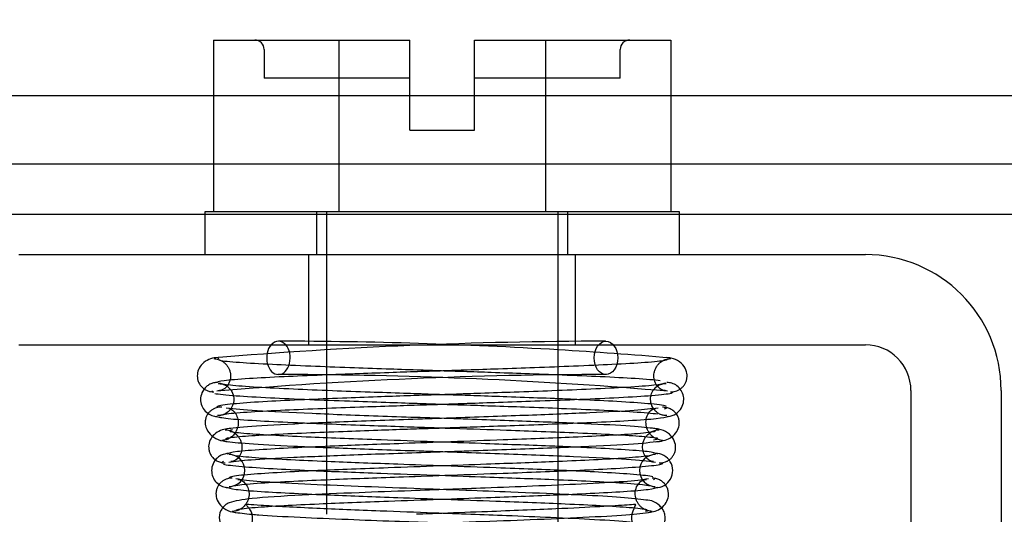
# Model space of a CAD drawing. Header units: inches. Extents: x 1 to 240, y -1 to 159.
# Tile 7 of 65: x 69.356 to 70.393, y 29.404 to 29.925. Entities that reach past the tile are written whole.
import ezdxf
from ezdxf.enums import TextEntityAlignment as Align
from ezdxf.lldxf.tags import DXFTag

# ---------------------------------------------------------------- set-up
doc = ezdxf.new("R2010")
doc.units = ezdxf.units.IN
doc.header["$MEASUREMENT"] = 0
for name, color, linetype in [('COM42667', 7, 'Continuous'), ('COM70220', 7, 'Continuous'), ('COM70726-4', 7, 'Continuous'), ('Default', 7, 'Continuous'), ('SCC19011', 7, 'Continuous'), ('SPR20265', 7, 'Continuous'), ('WAF25035', 7, 'Continuous')]:
    doc.layers.add(name, color=color, linetype=linetype)
doc.styles.add('SEACAD_Times_New_Roman', font='times.ttf')
tags = doc.linetypes.add('HIDDEN2', pattern=[0.1875, 0.125, -0.0625]).pattern_tags.tags
tags[6:7] = [DXFTag(74, 4), DXFTag(75, 0), DXFTag(340, '0'), DXFTag(46, 0.0), DXFTag(50, 0.0), DXFTag(44, 0.0), DXFTag(45, 0.0)]
tags[4:5] = [DXFTag(74, 4), DXFTag(75, 0), DXFTag(340, '0'), DXFTag(46, 0.0), DXFTag(50, 0.0), DXFTag(44, 0.0), DXFTag(45, 0.0)]
doc.dimstyles.new('HAMMOND_(STH_-_240x160)', dxfattribs={"dimtxt": 1, "dimasz": 1.25, "dimexe": 0.5, "dimexo": 0.5, "dimgap": 0.25, "dimtad": 0, "dimtih": 1, "dimtoh": 1, "dimlfac": 0.125, "dimzin": 0, "dimdsep": 46, "dimtxsty": 'SEACAD_Times_New_Roman', "dimblk1": '_SE_FILLED', "dimblk2": '_SE_FILLED', "dimsah": 1, "dimcen": 0.5, "dimadec": 0, "dimazin": 0, "dimtfac": 0.8, "dimtofl": 0, "dimtmove": 0, "dimatfit": 3, "dimfxl": 1, "dimtolj": 1, "dimtzin": 0, "dimarcsym": 0})

# ---------------------------------------------------------------- blocks, each defined once
blk = doc.blocks.new('SE8')
at = {"layer": 'COM42667', "color": 7, "linetype": 'Continuous'}
for p, q in [((69.3556, 29.6776), (70.2471, 29.6776)), ((69.3556, 29.5826), (70.2471, 29.5826)), ((70.2951, 29.5346), (70.2951, 29.0521)), ((70.3901, 29.5346), (70.3901, 29.0521))]:
    blk.add_line(p, q, dxfattribs=at)
at = {"layer": 'COM42667', "color": 7, "linetype": 'HIDDEN2'}
for p, q in [((69.6609, 29.5826), (69.6609, 29.6776)), ((69.9419, 29.5826), (69.9419, 29.6776))]:
    blk.add_line(p, q, dxfattribs=at)
at = {"layer": 'COM42667', "color": 7, "linetype": 'Continuous'}
for radius in [0.143, 0.048]:
    blk.add_arc((70.2471, 29.5346), radius, 0, 90, dxfattribs=at)
at = {"layer": 'COM70220', "color": 7, "linetype": 'HIDDEN2'}
blk.add_line((59.3324, 29.7201), (80.2704, 29.7201), dxfattribs=at)
at = {"layer": 'COM70726-4', "color": 7, "linetype": 'HIDDEN2'}
for p, q in [((59.0881, 29.8451), (80.5146, 29.8451)), ((59.0881, 29.7731), (80.5146, 29.7731))]:
    blk.add_line(p, q, dxfattribs=at)
at = {"layer": 'SCC19011', "color": 7, "linetype": 'Continuous'}
for p, q in [((69.5604, 29.9036), (69.5604, 29.7226)), ((69.5604, 29.9036), (69.6925, 29.9036)), ((69.6925, 29.9036), (69.6925, 29.7226)), ((69.6925, 29.9036), (69.7674, 29.9036)), ((69.7674, 29.8086), (69.7674, 29.9036)), ((69.8354, 29.9036), (69.9103, 29.9036)), ((69.8354, 29.8086), (69.8354, 29.9036)), ((69.9103, 29.9036), (69.9103, 29.7226)), ((69.9103, 29.9036), (70.0424, 29.9036)), ((70.0424, 29.9036), (70.0424, 29.7226)), ((69.7674, 29.8086), (69.8354, 29.8086)), ((69.6794, 29.5826), (69.6794, 29.5508)), ((69.9234, 29.5594), (69.9234, 29.5826)), ((69.6794, 29.5158), (69.6794, 29.5006)), ((69.9234, 29.5096), (69.9234, 29.5244)), ((69.9234, 29.4597), (69.9234, 29.4745)), ((69.6794, 29.4656), (69.6794, 29.4504)), ((69.9234, 29.4099), (69.9234, 29.4247)), ((69.6794, 29.4155), (69.6794, 29.4041))]:
    blk.add_line(p, q, dxfattribs=at)
at = {"layer": 'SCC19011', "color": 7, "linetype": 'HIDDEN2'}
for p, q in [((69.6139, 29.8936), (69.6139, 29.8636)), ((69.9889, 29.8636), (69.9889, 29.8936)), ((69.7674, 29.8636), (69.6139, 29.8636)), ((69.9889, 29.8636), (69.8354, 29.8636)), ((69.6794, 29.7226), (69.6794, 29.5826)), ((69.9234, 29.5826), (69.9234, 29.7226)), ((69.9234, 29.5244), (69.9234, 29.5594)), ((69.6794, 29.5508), (69.6794, 29.5158)), ((69.9234, 29.4745), (69.9234, 29.5096)), ((69.6794, 29.5006), (69.6794, 29.4656)), ((69.9234, 29.4247), (69.9234, 29.4597)), ((69.6794, 29.4504), (69.6794, 29.4155)), ((69.9234, 29.2141), (69.9234, 29.4099))]:
    blk.add_line(p, q, dxfattribs=at)
for centre, start, end in [((69.6039, 29.8936), 0, 90), ((69.9989, 29.8936), 90, 180)]:
    blk.add_arc(centre, 0.01, start, end, dxfattribs=at)
at = {"layer": 'SPR20265', "color": 7, "linetype": 'HIDDEN2'}
for centre, radius, start, end in [((69.9803, 24.6015), 4.9849, 90.0776, 94.8175), ((69.6225, 24.6015), 4.9849, 86.5376, 89.9224), ((69.9791, 24.6321), 4.9192, 90.0554, 94.8416), ((69.6237, 24.6321), 4.9192, 85.1584, 89.5796), ((69.5767, 29.4502), 0.0169, 270.7799, 90.2284), ((70.0261, 29.4502), 0.0169, 89.7153, 269.2764)]:
    blk.add_arc(centre, radius, start, end, dxfattribs=at)
at = {"layer": 'SPR20265', "color": 7, "linetype": 'Continuous'}
for centre, radius, start, end in [((69.6225, 24.6015), 4.9849, 85.1825, 86.5376), ((69.6237, 24.6321), 4.9192, 89.5796, 89.9446), ((70.0261, 29.4502), 0.0181, 270.2962, 90.6354)]:
    blk.add_arc(centre, radius, start, end, dxfattribs=at)
blk.add_ellipse((69.6289, 29.5688), major_axis=(0, 0.0175), ratio=0.707107, start_param=0.666946, end_param=5.616239, dxfattribs=at)
at = {"layer": 'SPR20265', "color": 7, "linetype": 'HIDDEN2'}
for start_param, end_param in [(0, 0.666946), (5.616239, 6.283185)]:
    blk.add_ellipse((69.6289, 29.5688), major_axis=(0, 0.0175), ratio=0.707107, start_param=start_param, end_param=end_param, dxfattribs=at)
blk.add_ellipse((69.9739, 29.5688), major_axis=(0, -0.0175), ratio=0.707107, dxfattribs=at)
for points, knots in [([(69.5655, 29.5693), (69.5625, 29.569), (69.5578, 29.5684), (69.5503, 29.5646), (69.5453, 29.5588), (69.5434, 29.5529), (69.5434, 29.5483), (69.544, 29.5449), (69.5455, 29.5416), (69.5477, 29.5386), (69.5505, 29.5361), (69.5538, 29.5343), (69.5573, 29.5332), (69.5595, 29.5331), (69.5607, 29.5331)], [0, 0, 0, 0, 0.174153, 0.333945, 0.47646, 0.59716, 0.649734, 0.701139, 0.752042, 0.802639, 0.852867, 0.902545, 0.951555, 1, 1, 1, 1]), ([(69.5607, 29.5681), (69.5615, 29.568), (69.5629, 29.5679), (69.5656, 29.5673), (69.5683, 29.5662), (69.571, 29.5646), (69.5734, 29.5625), (69.5755, 29.5599), (69.5771, 29.5569), (69.5785, 29.5525), (69.5786, 29.5467), (69.5761, 29.5399), (69.5705, 29.5348), (69.5675, 29.5344), (69.5655, 29.5343)], [0, 0, 0, 0, 0.041729, 0.082427, 0.123602, 0.166402, 0.211506, 0.259177, 0.309428, 0.362216, 0.478123, 0.623352, 0.798377, 1, 1, 1, 1]), ([(70.0373, 29.5343), (70.0359, 29.5343), (70.0338, 29.5344), (70.0288, 29.5377), (70.0253, 29.5432), (70.0242, 29.5488), (70.0246, 29.5532), (70.0255, 29.5565), (70.0271, 29.5597), (70.0293, 29.5626), (70.0322, 29.565), (70.0354, 29.5668), (70.0388, 29.5678), (70.0409, 29.568), (70.0421, 29.5681)], [0, 0, 0, 0, 0.179381, 0.337596, 0.475073, 0.590664, 0.641841, 0.692941, 0.744409, 0.796202, 0.847981, 0.899322, 0.949962, 1, 1, 1, 1]), ([(70.031, 29.5448), (70.0254, 29.5455), (70.0079, 29.5469), (69.9711, 29.5489), (69.9305, 29.5506), (69.891, 29.552), (69.8556, 29.5533), (69.826, 29.5543), (69.7998, 29.5551), (69.7725, 29.5561), (69.7398, 29.5572), (69.7015, 29.5585), (69.6601, 29.5601), (69.6191, 29.5619), (69.5844, 29.5639), (69.5703, 29.5653), (69.5669, 29.566)], [0.0918601, 0.0918601, 0.0918601, 0.0918601, 0.1746853, 0.2485323, 0.3133613, 0.3691483, 0.4158977, 0.4536069, 0.4827101, 0.5154761, 0.557406, 0.6084984, 0.6687214, 0.7380462, 0.8163848, 0.9037349, 0.9037349, 0.9037349, 0.9037349]), ([(70.0368, 29.5423), (70.0342, 29.5415), (70.0292, 29.5401), (69.9988, 29.5379), (69.961, 29.5359), (69.9197, 29.5342), (69.8798, 29.5328), (69.8443, 29.5315), (69.8149, 29.5305), (69.789, 29.5297), (69.7624, 29.5288), (69.7307, 29.5277), (69.6937, 29.5263), (69.6535, 29.5247), (69.6139, 29.5228), (69.5814, 29.5205), (69.5646, 29.5184), (69.5637, 29.5171), (69.5642, 29.5166)], [0, 0, 0, 0, 0.0909912, 0.1731581, 0.246498, 0.3109571, 0.3665427, 0.4132688, 0.4511042, 0.480301, 0.512507, 0.5539869, 0.6047791, 0.6649261, 0.734442, 0.8134005, 0.9019189, 0.9500215, 0.9500215, 0.9500215, 0.9500215]), ([(69.5656, 29.5418), (69.5683, 29.5416), (69.5728, 29.541), (69.5791, 29.5356), (69.582, 29.5287), (69.582, 29.5219), (69.5796, 29.5157), (69.5752, 29.511), (69.5698, 29.5084), (69.5665, 29.5081), (69.5647, 29.508)], [0, 0, 0, 0, 0.160971, 0.316102, 0.455936, 0.577846, 0.696899, 0.810531, 0.912782, 1, 1, 1, 1]), ([(69.9405, 29.525), (69.9297, 29.5255), (69.9069, 29.5264), (69.8721, 29.5277), (69.8404, 29.5288), (69.8137, 29.5297), (69.7879, 29.5305), (69.7584, 29.5315), (69.723, 29.5328), (69.6831, 29.5342), (69.6418, 29.5359), (69.604, 29.5379), (69.5736, 29.5401), (69.5686, 29.5415), (69.566, 29.5423)], [0.3442741, 0.3442741, 0.3442741, 0.3442741, 0.3952209, 0.4460131, 0.487493, 0.519699, 0.5488958, 0.5867312, 0.6334573, 0.6890429, 0.753502, 0.8268419, 0.9090088, 1, 1, 1, 1]), ([(70.0381, 29.508), (70.0367, 29.5081), (70.0343, 29.5082), (70.0303, 29.5096), (70.0269, 29.5118), (70.0233, 29.5157), (70.0208, 29.5215), (70.0208, 29.5283), (70.0231, 29.5345), (70.0274, 29.5391), (70.0327, 29.5416), (70.0356, 29.5418), (70.0372, 29.5418)], [0, 0, 0, 0, 0.06862, 0.139406, 0.210761, 0.281001, 0.412092, 0.530483, 0.651578, 0.772882, 0.88964, 1, 1, 1, 1]), ([(70.0372, 29.5068), (70.0404, 29.5072), (70.0457, 29.5081), (70.0527, 29.5139), (70.0559, 29.5212), (70.056, 29.5282), (70.0536, 29.5347), (70.0491, 29.5396), (70.0436, 29.5424), (70.04, 29.5428), (70.0381, 29.543)], [0, 0, 0, 0, 0.156089, 0.311601, 0.454811, 0.580816, 0.702069, 0.815536, 0.915769, 1, 1, 1, 1]), ([(69.5618, 29.5314), (69.5657, 29.5306), (69.5808, 29.5291), (69.6169, 29.527), (69.659, 29.5251), (69.701, 29.5235), (69.7396, 29.5222), (69.7724, 29.5211), (69.7998, 29.5201), (69.826, 29.5193), (69.8555, 29.5183), (69.8908, 29.5171), (69.9299, 29.5156), (69.9699, 29.5139), (70.0059, 29.512), (70.0228, 29.5106), (70.0281, 29.5099)], [0.0983948, 0.0983948, 0.0983948, 0.0983948, 0.1871554, 0.2663663, 0.3361658, 0.3965869, 0.4477093, 0.4895814, 0.5222603, 0.5512647, 0.5888192, 0.635325, 0.6907383, 0.7550067, 0.828036, 0.9097131, 0.9097131, 0.9097131, 0.9097131]), ([(69.5692, 29.5169), (69.5683, 29.5169), (69.5668, 29.5169), (69.5639, 29.5164), (69.561, 29.5154), (69.5583, 29.5138), (69.5558, 29.5116), (69.5538, 29.5089), (69.5524, 29.5058), (69.5514, 29.5011), (69.5523, 29.495), (69.5567, 29.4877), (69.5657, 29.4819), (69.5723, 29.481), (69.5765, 29.4805)], [0, 0, 0, 0, 0.045056, 0.086229, 0.124988, 0.163044, 0.202115, 0.243689, 0.288908, 0.338607, 0.455438, 0.607761, 0.792001, 1, 1, 1, 1]), ([(69.5765, 29.5155), (69.5769, 29.5156), (69.5776, 29.5157), (69.5811, 29.5136), (69.5847, 29.5093), (69.5864, 29.504), (69.5866, 29.4995), (69.5862, 29.4961), (69.585, 29.4925), (69.583, 29.4891), (69.5802, 29.486), (69.5768, 29.4837), (69.5729, 29.4822), (69.5706, 29.482), (69.5692, 29.4819)], [0, 0, 0, 0, 0.182514, 0.338191, 0.470751, 0.582664, 0.63137, 0.678169, 0.726749, 0.777741, 0.831093, 0.886283, 0.942688, 1, 1, 1, 1]), ([(70.0281, 29.494), (70.0212, 29.4949), (70.0082, 29.4965), (69.9605, 29.4992), (69.896, 29.5018), (69.8184, 29.5045), (69.7367, 29.5073), (69.6614, 29.5101), (69.6001, 29.5131), (69.5831, 29.5149), (69.5739, 29.516)], [0, 0, 0, 0, 0.11386, 0.230925, 0.351102, 0.474528, 0.601064, 0.730869, 0.863791, 1, 1, 1, 1]), ([(69.5739, 29.4834), (69.5736, 29.4837), (69.574, 29.4846), (69.5877, 29.4862), (69.6178, 29.4881), (69.6555, 29.4898), (69.6946, 29.4914), (69.731, 29.4927), (69.7624, 29.4938), (69.789, 29.4947), (69.8149, 29.4955), (69.8444, 29.4966), (69.88, 29.4978), (69.9202, 29.4993), (69.9619, 29.501), (70.0004, 29.5029), (70.0316, 29.5051), (70.037, 29.5066), (70.0398, 29.5075)], [0.0593106, 0.0593106, 0.0593106, 0.0593106, 0.0946045, 0.1809036, 0.2586064, 0.3275376, 0.387552, 0.4384775, 0.480204, 0.5126619, 0.5421123, 0.5803019, 0.6275126, 0.683749, 0.749068, 0.8235326, 0.9071551, 1, 1, 1, 1]), ([(70.0336, 29.4819), (70.0328, 29.4819), (70.0316, 29.4821), (70.0291, 29.4827), (70.0264, 29.4838), (70.0238, 29.4854), (70.0213, 29.4876), (70.0192, 29.4902), (70.0176, 29.4932), (70.0161, 29.4977), (70.0158, 29.5034), (70.0178, 29.5102), (70.0227, 29.5152), (70.0248, 29.5155), (70.0263, 29.5155)], [0, 0, 0, 0, 0.047333, 0.090485, 0.131312, 0.171645, 0.212983, 0.256355, 0.302402, 0.351589, 0.463303, 0.607862, 0.786964, 1, 1, 1, 1]), ([(69.6639, 29.5), (69.6708, 29.4998), (69.6904, 29.499), (69.7228, 29.4978), (69.7584, 29.4966), (69.7879, 29.4955), (69.8245, 29.4943), (69.8641, 29.493), (69.9082, 29.4914), (69.9472, 29.4898), (69.985, 29.4881), (70.0151, 29.4862), (70.0263, 29.4849), (70.0283, 29.4842)], [0.283562, 0.283562, 0.283562, 0.283562, 0.3162992, 0.3725443, 0.4197622, 0.4579576, 0.4874125, 0.5614555, 0.6123889, 0.6724124, 0.7413541, 0.8190688, 0.9053811, 0.9053811, 0.9053811, 0.9053811]), ([(69.5728, 29.4932), (69.5736, 29.4932), (69.5749, 29.4931), (69.5775, 29.4925), (69.5802, 29.4914), (69.5828, 29.4897), (69.5853, 29.4876), (69.5874, 29.485), (69.589, 29.482), (69.5904, 29.4776), (69.5907, 29.4718), (69.5884, 29.465), (69.5831, 29.46), (69.5806, 29.4596), (69.5789, 29.4596)], [0, 0, 0, 0, 0.044559, 0.086388, 0.127221, 0.168589, 0.211598, 0.2569, 0.304828, 0.35561, 0.469133, 0.61403, 0.791597, 1, 1, 1, 1]), ([(70.0257, 29.4921), (70.026, 29.4918), (70.0253, 29.4908), (70.0106, 29.4891), (69.9796, 29.4871), (69.9332, 29.4849), (69.8753, 29.4827), (69.8124, 29.4805), (69.7512, 29.4783), (69.6951, 29.4763), (69.6462, 29.4741), (69.6096, 29.4722), (69.5811, 29.47), (69.5766, 29.4685), (69.5744, 29.4676)], [0.0522286, 0.0522286, 0.0522286, 0.0522286, 0.095969, 0.1831714, 0.2614733, 0.3308373, 0.4418498, 0.5166014, 0.5834801, 0.6858911, 0.7508837, 0.8249095, 0.9079311, 1, 1, 1, 1]), ([(69.9364, 29.475), (69.9294, 29.4753), (69.9005, 29.4765), (69.8515, 29.4783), (69.7904, 29.4805), (69.7275, 29.4827), (69.6696, 29.4849), (69.6231, 29.4871), (69.5922, 29.4891), (69.5805, 29.4904), (69.5782, 29.4911)], [0.2787764, 0.2787764, 0.2787764, 0.2787764, 0.3141089, 0.4165199, 0.4833986, 0.5581502, 0.6691627, 0.7385267, 0.8168286, 0.904031, 0.904031, 0.904031, 0.904031]), ([(70.0239, 29.4596), (70.0232, 29.4595), (70.0221, 29.4595), (70.0182, 29.4616), (70.0145, 29.466), (70.0126, 29.4713), (70.0124, 29.4757), (70.0128, 29.4791), (70.014, 29.4827), (70.016, 29.4861), (70.0188, 29.4891), (70.0223, 29.4915), (70.0262, 29.4929), (70.0286, 29.4931), (70.03, 29.4932)], [0, 0, 0, 0, 0.174172, 0.32563, 0.457521, 0.571357, 0.621658, 0.670379, 0.72108, 0.774173, 0.829398, 0.886003, 0.943085, 1, 1, 1, 1]), ([(70.03, 29.4583), (70.0309, 29.4582), (70.0324, 29.4583), (70.0352, 29.4588), (70.038, 29.4598), (70.0407, 29.4614), (70.0431, 29.4636), (70.0451, 29.4663), (70.0466, 29.4694), (70.0476, 29.474), (70.0469, 29.4801), (70.0427, 29.4874), (70.0342, 29.4932), (70.0279, 29.4941), (70.0239, 29.4946)], [0, 0, 0, 0, 0.042091, 0.081647, 0.120191, 0.15929, 0.200316, 0.244307, 0.29197, 0.343782, 0.463061, 0.615509, 0.797242, 1, 1, 1, 1]), ([(69.572, 29.4811), (69.5795, 29.4802), (69.5936, 29.4786), (69.6431, 29.4759), (69.7091, 29.4733), (69.7872, 29.4706), (69.8686, 29.4678), (69.9428, 29.465), (70.0018, 29.462), (70.0176, 29.4602), (70.026, 29.4591)], [0, 0, 0, 0, 0.115397, 0.233548, 0.354525, 0.478225, 0.604671, 0.733795, 0.865593, 1, 1, 1, 1]), ([(69.5769, 29.4683), (69.5738, 29.4679), (69.5698, 29.4673), (69.5649, 29.464), (69.5611, 29.4599), (69.5585, 29.4539), (69.5584, 29.4469), (69.5609, 29.4404), (69.5655, 29.4355), (69.5712, 29.4326), (69.5747, 29.4322), (69.5766, 29.4321)], [0, 0, 0, 0, 0.147667, 0.223434, 0.298136, 0.43794, 0.563031, 0.685887, 0.803032, 0.90871, 1, 1, 1, 1]), ([(70.0233, 29.4436), (70.02, 29.4444), (70.0063, 29.446), (69.9738, 29.4481), (69.9258, 29.4505), (69.8678, 29.4527), (69.8058, 29.4549), (69.7458, 29.4571), (69.691, 29.4591), (69.6438, 29.4612), (69.6094, 29.4631), (69.5827, 29.4653), (69.5794, 29.4667), (69.5779, 29.4676)], [0.0978519, 0.0978519, 0.0978519, 0.0978519, 0.1862678, 0.2652201, 0.3347876, 0.4454664, 0.5191747, 0.5862894, 0.6884953, 0.7530941, 0.8265756, 0.9088832, 1, 1, 1, 1]), ([(69.5778, 29.4328), (69.5798, 29.4336), (69.5838, 29.4351), (69.6113, 29.4373), (69.6472, 29.4392), (69.6956, 29.4413), (69.7514, 29.4433), (69.8124, 29.4455), (69.8756, 29.4477), (69.9346, 29.45), (69.9828, 29.4523), (70.0157, 29.4545), (70.033, 29.4566), (70.0341, 29.4579), (70.0337, 29.4584)], [0, 0, 0, 0, 0.090241, 0.171876, 0.2448649, 0.3091, 0.410577, 0.4769932, 0.5514173, 0.6625718, 0.7325026, 0.8119425, 0.9010627, 0.9556215, 0.9556215, 0.9556215, 0.9556215]), ([(69.6688, 29.45), (69.6896, 29.4491), (69.73, 29.4476), (69.7903, 29.4455), (69.8514, 29.4433), (69.9072, 29.4413), (69.9555, 29.4392), (69.9914, 29.4373), (70.019, 29.4351), (70.023, 29.4336), (70.0249, 29.4328)], [0.3488368, 0.3488368, 0.3488368, 0.3488368, 0.4485827, 0.5230068, 0.589423, 0.6909, 0.7551351, 0.828124, 0.909759, 1, 1, 1, 1]), ([(70.0187, 29.4413), (70.0114, 29.4403), (69.9985, 29.4386), (69.9519, 29.436), (69.9002, 29.4338), (69.839, 29.4314), (69.775, 29.4291), (69.7085, 29.4267), (69.6472, 29.424), (69.6006, 29.4212), (69.5808, 29.4179), (69.5732, 29.4147), (69.5669, 29.407), (69.5654, 29.3965), (69.578, 29.3806), (69.5973, 29.3802), (69.6291, 29.3771), (69.6789, 29.3748), (69.7377, 29.3724), (69.7976, 29.3702), (69.8521, 29.3682), (69.9087, 29.366), (69.9608, 29.3636), (70.0022, 29.3608), (70.0095, 29.3591), (70.0131, 29.3581)], [0, 0, 0, 0, 0.059364, 0.11206, 0.158132, 0.197538, 0.256114, 0.29882, 0.351681, 0.415789, 0.465878, 0.480005, 0.488478, 0.503776, 0.525913, 0.567371, 0.611033, 0.65851, 0.716761, 0.752862, 0.793469, 0.838531, 0.888029, 0.941854, 1, 1, 1, 1]), ([(69.5743, 29.4328), (69.5761, 29.4319), (69.5798, 29.4305), (69.6075, 29.4282), (69.6426, 29.4263), (69.6905, 29.4241), (69.7456, 29.4221), (69.8057, 29.4199), (69.8675, 29.4177), (69.9246, 29.4155), (69.971, 29.4133), (70.0017, 29.4113), (70.0141, 29.4099), (70.0167, 29.4092)], [0, 0, 0, 0, 0.0929432, 0.1766273, 0.2511196, 0.3164476, 0.4195287, 0.4870542, 0.5610407, 0.6715459, 0.7405557, 0.8184166, 0.9049826, 0.9049826, 0.9049826, 0.9049826]), ([(69.5861, 29.4408), (69.5868, 29.4409), (69.5881, 29.4409), (69.5922, 29.4387), (69.596, 29.4343), (69.5981, 29.4282), (69.598, 29.4223), (69.5964, 29.4177), (69.5944, 29.4143), (69.5916, 29.4112), (69.5881, 29.4089), (69.5842, 29.4075), (69.5817, 29.4072), (69.5803, 29.4071)], [0, 0, 0, 0, 0.167405, 0.31502, 0.44597, 0.561339, 0.663025, 0.71568, 0.770724, 0.827692, 0.885615, 0.943351, 1, 1, 1, 1]), ([(69.932, 29.425), (69.9142, 29.4258), (69.8798, 29.4272), (69.8244, 29.4293), (69.7691, 29.4313), (69.7098, 29.4335), (69.6529, 29.4359), (69.6044, 29.4385), (69.5913, 29.4403), (69.5841, 29.4413)], [0.6646728, 0.6646728, 0.6646728, 0.6646728, 0.714005, 0.7504617, 0.7913909, 0.8368101, 0.88673, 0.9411067, 1, 1, 1, 1]), ([(70.0225, 29.4071), (70.0216, 29.4072), (70.0203, 29.4073), (70.0176, 29.4079), (70.0149, 29.409), (70.0123, 29.4106), (70.0098, 29.4128), (70.0077, 29.4154), (70.0061, 29.4183), (70.0047, 29.4227), (70.0045, 29.4285), (70.0068, 29.4353), (70.0121, 29.4404), (70.0149, 29.4407), (70.0167, 29.4408)], [0, 0, 0, 0, 0.041854, 0.08238, 0.123206, 0.165594, 0.2103, 0.257629, 0.307612, 0.360216, 0.47602, 0.621224, 0.796617, 1, 1, 1, 1]), ([(70.0167, 29.4058), (70.022, 29.4063), (70.0283, 29.4073), (70.0364, 29.4143), (70.0392, 29.4199), (70.0399, 29.4245), (70.0397, 29.428), (70.0387, 29.4316), (70.0368, 29.4351), (70.034, 29.4382), (70.0305, 29.4405), (70.0264, 29.4419), (70.0239, 29.4421), (70.0224, 29.4421)], [0, 0, 0, 0, 0.314139, 0.451364, 0.572135, 0.625408, 0.67627, 0.728029, 0.781154, 0.835554, 0.89067, 0.945715, 1, 1, 1, 1]), ([(70.0164, 29.3929), (70.0125, 29.394), (70.005, 29.3957), (69.9658, 29.3983), (69.9194, 29.4005), (69.862, 29.4029), (69.7991, 29.4052), (69.7292, 29.4078), (69.6753, 29.41), (69.6348, 29.4119), (69.6101, 29.4134), (69.5974, 29.4145), (69.5945, 29.4142), (69.5956, 29.4132), (69.5981, 29.4104), (69.6003, 29.4069), (69.6015, 29.4022), (69.6014, 29.3966), (69.5992, 29.3911), (69.5966, 29.3878), (69.5938, 29.3851), (69.6004, 29.3863), (69.6216, 29.3874), (69.6671, 29.39), (69.7244, 29.3923), (69.7842, 29.3945), (69.839, 29.3964), (69.8972, 29.3986), (69.9531, 29.401), (70.0006, 29.4037), (70.0137, 29.4053), (70.0209, 29.4064)], [0, 0, 0, 0, 0.058649, 0.110772, 0.156403, 0.195479, 0.253735, 0.297403, 0.355103, 0.389802, 0.427574, 0.458993, 0.480971, 0.493834, 0.495758, 0.500664, 0.505173, 0.510688, 0.517149, 0.524313, 0.532455, 0.562133, 0.605803, 0.653478, 0.713603, 0.750327, 0.79141, 0.836893, 0.88681, 0.941149, 1, 1, 1, 1]), ([(69.6014, 29.4041), (69.6035, 29.4039), (69.6157, 29.4029), (69.6479, 29.4011), (69.6988, 29.3989), (69.7595, 29.3966), (69.8233, 29.3943), (69.8892, 29.3919), (69.9482, 29.3894), (69.987, 29.3873), (70.0042, 29.3858), (70.0079, 29.3862), (70.0075, 29.3865), (70.0022, 29.393), (69.9999, 29.4033), (70.0045, 29.4122), (70.0053, 29.4139), (70.0052, 29.4142)], [0.0471945, 0.0471945, 0.0471945, 0.0471945, 0.0593803, 0.1121468, 0.1583919, 0.1981194, 0.2579061, 0.300426, 0.3522286, 0.4148674, 0.4440845, 0.4656202, 0.4797264, 0.4879097, 0.5023267, 0.5235353, 0.5349665, 0.5349665, 0.5349665, 0.5349665]), ([(69.5896, 29.3581), (69.5933, 29.3591), (69.6006, 29.3608), (69.6402, 29.3634), (69.6872, 29.3657), (69.7448, 29.368), (69.8081, 29.3703), (69.8792, 29.373), (69.9351, 29.3753), (69.9776, 29.3777), (70.0085, 29.3799), (70.0235, 29.3828), (70.0299, 29.386), (70.0334, 29.3902), (70.0353, 29.3937), (70.0364, 29.3981), (70.0364, 29.4018), (70.0359, 29.4038), (70.0358, 29.4042)], [0, 0, 0, 0, 0.0584268, 0.1103582, 0.1557473, 0.1944633, 0.2514416, 0.295701, 0.3547828, 0.3904936, 0.4287335, 0.4814575, 0.4942417, 0.4975247, 0.5010906, 0.5056877, 0.5112237, 0.5123447, 0.5123447, 0.5123447, 0.5123447])]:
    blk.add_open_spline(points, degree=3, knots=knots, dxfattribs=at)
for points in [[(69.5644, 29.5674), (69.5647, 29.5677), (69.5653, 29.5681), (69.5661, 29.5684)], [(69.5595, 29.5341), (69.559, 29.5337), (69.5586, 29.5334), (69.5585, 29.5331)], [(70.0354, 29.5151), (70.0369, 29.5156), (70.0382, 29.5161), (70.0386, 29.5166)], [(69.5771, 29.4921), (69.5775, 29.4925), (69.5788, 29.493), (69.5804, 29.4934)], [(70.0288, 29.4834), (70.0282, 29.483), (70.0263, 29.4826), (70.024, 29.4821)], [(69.5712, 29.4597), (69.5702, 29.4592), (69.5693, 29.4588), (69.569, 29.4584)], [(70.024, 29.4408), (70.0248, 29.4412), (70.0255, 29.4416), (70.0257, 29.442)], [(70.0182, 29.4081), (70.0178, 29.4077), (70.0167, 29.4073), (70.0155, 29.4069)]]:
    blk.add_open_spline(points, degree=3, dxfattribs=at)
at = {"layer": 'SPR20265', "color": 7, "linetype": 'Continuous'}
for points, knots in [([(70.042, 29.5331), (70.0429, 29.5331), (70.0444, 29.5331), (70.0472, 29.5336), (70.0499, 29.5347), (70.0526, 29.5363), (70.055, 29.5384), (70.0571, 29.5411), (70.0585, 29.5442), (70.0596, 29.5488), (70.059, 29.5549), (70.0551, 29.5622), (70.047, 29.568), (70.041, 29.5689), (70.0373, 29.5693)], [0, 0, 0, 0, 0.03948, 0.078027, 0.11705, 0.157795, 0.20119, 0.247813, 0.297965, 0.351797, 0.472995, 0.624898, 0.803476, 1, 1, 1, 1]), ([(70.0383, 29.5674), (70.0386, 29.5669), (70.0372, 29.5658), (70.0184, 29.5639), (69.9836, 29.5619), (69.9426, 29.5601), (69.9012, 29.5585), (69.863, 29.5572), (69.8303, 29.5561), (69.803, 29.5551), (69.7768, 29.5543), (69.7472, 29.5533), (69.7117, 29.552), (69.6722, 29.5506), (69.6317, 29.5489), (69.5949, 29.5469), (69.5677, 29.5447), (69.5641, 29.5433), (69.5628, 29.5424)], [0.0402294, 0.0402294, 0.0402294, 0.0402294, 0.0962651, 0.1836152, 0.2619538, 0.3312786, 0.3915016, 0.442594, 0.4845239, 0.5172899, 0.5463931, 0.5841023, 0.6308517, 0.6866387, 0.7514677, 0.8253147, 0.9081399, 0.9951321, 0.9951321, 0.9951321, 0.9951321]), ([(69.5647, 29.543), (69.5632, 29.5429), (69.5606, 29.5427), (69.5565, 29.5411), (69.553, 29.5388), (69.5493, 29.5347), (69.5468, 29.5287), (69.5468, 29.5217), (69.5494, 29.5152), (69.5541, 29.5103), (69.56, 29.5074), (69.5636, 29.507), (69.5656, 29.5068)], [0, 0, 0, 0, 0.065589, 0.134096, 0.204, 0.273642, 0.405923, 0.527776, 0.652215, 0.775569, 0.89228, 1, 1, 1, 1]), ([(69.5667, 29.5077), (69.5677, 29.5085), (69.5709, 29.5099), (69.5968, 29.512), (69.6329, 29.5139), (69.6728, 29.5156), (69.712, 29.5171), (69.7473, 29.5183), (69.7768, 29.5193), (69.803, 29.5201), (69.8303, 29.5211), (69.8632, 29.5222), (69.9017, 29.5235), (69.9438, 29.5251), (69.9858, 29.527), (70.022, 29.5291), (70.0428, 29.5312), (70.0445, 29.5325), (70.0443, 29.5331)], [0.007956, 0.007956, 0.007956, 0.007956, 0.0902869, 0.171964, 0.2449933, 0.3092617, 0.364675, 0.4111808, 0.4487353, 0.4777397, 0.5104186, 0.5522907, 0.6034131, 0.6638342, 0.7336337, 0.8128446, 0.9016052, 0.9648764, 0.9648764, 0.9648764, 0.9648764]), ([(70.0288, 29.516), (70.0215, 29.5151), (70.0078, 29.5135), (69.9589, 29.5109), (69.8935, 29.5083), (69.8156, 29.5056), (69.734, 29.5028), (69.6593, 29.4999), (69.5996, 29.497), (69.5833, 29.4951), (69.5747, 29.494)], [0, 0, 0, 0, 0.114486, 0.231947, 0.352472, 0.475982, 0.602512, 0.732024, 0.864532, 1, 1, 1, 1]), ([(70.0373, 29.518), (70.0345, 29.5189), (70.0214, 29.5205), (69.9889, 29.5228), (69.959, 29.5242), (69.9424, 29.5249), (69.9405, 29.525)], [0.0980811, 0.0980811, 0.0980811, 0.0980811, 0.1865995, 0.265558, 0.3350739, 0.3442741, 0.3442741, 0.3442741, 0.3442741]), ([(70.0263, 29.4805), (70.032, 29.481), (70.0388, 29.482), (70.0475, 29.489), (70.0505, 29.4946), (70.0512, 29.4993), (70.0511, 29.5029), (70.0501, 29.5065), (70.0481, 29.51), (70.0453, 29.513), (70.0417, 29.5153), (70.0376, 29.5167), (70.035, 29.5168), (70.0335, 29.5169)], [0, 0, 0, 0, 0.337377, 0.476585, 0.593946, 0.643993, 0.690857, 0.738213, 0.787078, 0.837877, 0.890521, 0.944659, 1, 1, 1, 1]), ([(69.5629, 29.5075), (69.5657, 29.5066), (69.5712, 29.5051), (69.6024, 29.5029), (69.6353, 29.5013), (69.657, 29.5003), (69.6639, 29.5)], [0, 0, 0, 0, 0.0928591, 0.1764944, 0.2509703, 0.283562, 0.283562, 0.283562, 0.283562]), ([(69.5789, 29.4946), (69.5735, 29.4941), (69.5671, 29.4931), (69.5588, 29.4861), (69.556, 29.4805), (69.5553, 29.4758), (69.5555, 29.4723), (69.5565, 29.4687), (69.5584, 29.4652), (69.5612, 29.4622), (69.5647, 29.4599), (69.5688, 29.4584), (69.5713, 29.4583), (69.5728, 29.4583)], [0, 0, 0, 0, 0.324319, 0.462115, 0.581304, 0.633213, 0.682431, 0.732423, 0.783847, 0.836789, 0.89085, 0.94542, 1, 1, 1, 1]), ([(69.5768, 29.4591), (69.5834, 29.46), (69.5961, 29.4616), (69.6431, 29.4642), (69.7071, 29.4668), (69.7844, 29.4695), (69.8663, 29.4723), (69.942, 29.4751), (70.004, 29.4781), (70.0214, 29.48), (70.0308, 29.4811)], [0, 0, 0, 0, 0.112935, 0.229308, 0.349042, 0.472285, 0.598918, 0.729117, 0.862747, 1, 1, 1, 1]), ([(70.0284, 29.4676), (70.0262, 29.4685), (70.0217, 29.47), (69.9932, 29.4722), (69.9624, 29.4738), (69.9424, 29.4748), (69.9364, 29.475)], [0, 0, 0, 0, 0.0920689, 0.1750905, 0.2491163, 0.2787764, 0.2787764, 0.2787764, 0.2787764]), ([(70.0247, 29.4675), (70.0232, 29.4667), (70.0197, 29.4653), (69.9934, 29.4631), (69.959, 29.4612), (69.9118, 29.4591), (69.857, 29.4571), (69.797, 29.4549), (69.735, 29.4527), (69.677, 29.4505), (69.629, 29.4481), (69.5965, 29.446), (69.5781, 29.4439), (69.5768, 29.4425), (69.5771, 29.442)], [0.0030153, 0.0030153, 0.0030153, 0.0030153, 0.0911168, 0.1734244, 0.2469059, 0.3115047, 0.4137106, 0.4808253, 0.5545336, 0.6652124, 0.7347799, 0.8137322, 0.9021481, 0.9589659, 0.9589659, 0.9589659, 0.9589659]), ([(69.571, 29.4569), (69.574, 29.4561), (69.5871, 29.4545), (69.62, 29.4523), (69.6497, 29.4509), (69.6664, 29.4501), (69.6688, 29.45)], [0.0989373, 0.0989373, 0.0989373, 0.0989373, 0.1880575, 0.2674974, 0.3374282, 0.3488368, 0.3488368, 0.3488368, 0.3488368]), ([(69.5803, 29.4421), (69.5794, 29.4421), (69.5779, 29.4421), (69.5751, 29.4416), (69.5724, 29.4406), (69.5697, 29.439), (69.5673, 29.4368), (69.5653, 29.4341), (69.5639, 29.431), (69.5628, 29.4263), (69.5635, 29.4203), (69.5676, 29.413), (69.576, 29.4071), (69.5822, 29.4062), (69.5861, 29.4058)], [0, 0, 0, 0, 0.039675, 0.078069, 0.116606, 0.156607, 0.199119, 0.244855, 0.294249, 0.347558, 0.468612, 0.621309, 0.801496, 1, 1, 1, 1]), ([(69.5846, 29.4081), (69.5842, 29.4085), (69.5852, 29.4095), (69.6011, 29.4113), (69.6318, 29.4133), (69.6782, 29.4155), (69.7353, 29.4177), (69.797, 29.4199), (69.8571, 29.4221), (69.9123, 29.4241), (69.9602, 29.4263), (69.9953, 29.4282), (70.0229, 29.4305), (70.0267, 29.4319), (70.0285, 29.4328)], [0.04806, 0.04806, 0.04806, 0.04806, 0.0950174, 0.1815834, 0.2594443, 0.3284541, 0.4389593, 0.5129458, 0.5804713, 0.6835524, 0.7488804, 0.8233727, 0.9070568, 1, 1, 1, 1]), ([(70.0358, 29.4042), (70.0354, 29.4059), (70.0339, 29.4096), (70.0255, 29.4187), (70.0145, 29.4189), (69.986, 29.4225), (69.9557, 29.4239), (69.9355, 29.4248), (69.932, 29.425)], [0.5123447, 0.5123447, 0.5123447, 0.5123447, 0.5177994, 0.525151, 0.5633792, 0.6073205, 0.6548363, 0.6646728, 0.6646728, 0.6646728, 0.6646728]), ([(70.0052, 29.4142), (70.0051, 29.4144), (70.004, 29.4145), (69.9933, 29.4136), (69.9688, 29.4121), (69.9189, 29.4096), (69.8595, 29.4072), (69.8084, 29.4054), (69.7833, 29.4044), (69.7744, 29.4041)], [0.5349665, 0.5349665, 0.5349665, 0.5349665, 0.5439036, 0.5644155, 0.6082886, 0.6560238, 0.7153998, 0.7518561, 0.772357, 0.772357, 0.772357, 0.772357])]:
    blk.add_open_spline(points, degree=3, knots=knots, dxfattribs=at)
blk.add_open_spline([(69.5818, 29.4064), (69.5876, 29.4056), (69.5932, 29.4048), (69.6014, 29.4041)], degree=3, dxfattribs=at)
at = {"layer": 'WAF25035', "color": 7, "linetype": 'Continuous'}
for p, q in [((70.0514, 29.7226), (69.5514, 29.7226)), ((69.5514, 29.7226), (69.5514, 29.6776)), ((70.0514, 29.6776), (70.0514, 29.7226))]:
    blk.add_line(p, q, dxfattribs=at)
at = {"layer": 'WAF25035', "color": 7, "linetype": 'HIDDEN2'}
for p, q in [((69.6689, 29.7226), (69.6689, 29.6776)), ((69.9339, 29.6776), (69.9339, 29.7226))]:
    blk.add_line(p, q, dxfattribs=at)
blk = doc.blocks.new('DMBLK2323')
at = {"layer": 'Default', "linetype": 'Continuous'}
for points in [[(59.9264, 36.2296), (58.6764, 36.0213), (59.9264, 35.8129)], [(79.6144, 36.2296), (79.6144, 35.8129), (80.8644, 36.0213)]]:
    blk.add_hatch(color=7, dxfattribs=at).paths.add_polyline_path(points)
at = {"layer": 'Default', "color": 7, "linetype": 'Continuous'}
for p, q in [((58.6764, 29.7471), (58.6764, 36.5213)), ((80.8644, 29.7751), (80.8644, 36.5213)), ((67.3232, 36.0213), (58.6764, 36.0213)), ((80.8644, 36.0213), (72.2175, 36.0213))]:
    blk.add_line(p, q, dxfattribs=at)
at = {"layer": 'Default', "color": 7, "linetype": 'Continuous', "style": 'SEACAD_Times_New_Roman'}
for s, p in [('22.19', (68.0642, 36.5213)), ('DOOR', (67.6732, 35.0213))]:
    blk.add_text(s, height=1, dxfattribs=at).set_placement(p, align=Align.TOP_LEFT)
blk = doc.blocks.new('_SE_FILLED')
at = {"color": 0}
blk.add_line((0, 0), (-1, 0), dxfattribs=at)
blk.add_solid([(0, 0), (-1, -0.1665), (-1, 0.1665), (0, 0)], dxfattribs=at)

msp = doc.modelspace()

# ---------------------------------------------------------------- block references
at = {"layer": 'Default'}
msp.add_blockref('SE8', (0, 0), dxfattribs=at)

# ---------------------------------------------------------------- dimensions: what is measured, and where the dimension line sits
at = {"layer": 'Default', "color": 7, "linetype": 'Continuous'}
dim = msp.add_linear_dim(base=(80.8644, 36.0213), p1=(80.8644, 29.2751), p2=(58.6764, 29.2471), angle=180.0723, text='\\A1;<>\\PDOOR', dimstyle='HAMMOND_(STH_-_240x160)', override={"dimlfac": 1}, dxfattribs=at)
dim.commit()
dim.dimension.update_dxf_attribs({"geometry": 'DMBLK2323', "text_midpoint": (69.7704, 36.0213), "dimtype": 161})

doc.saveas('drawing.dxf')
